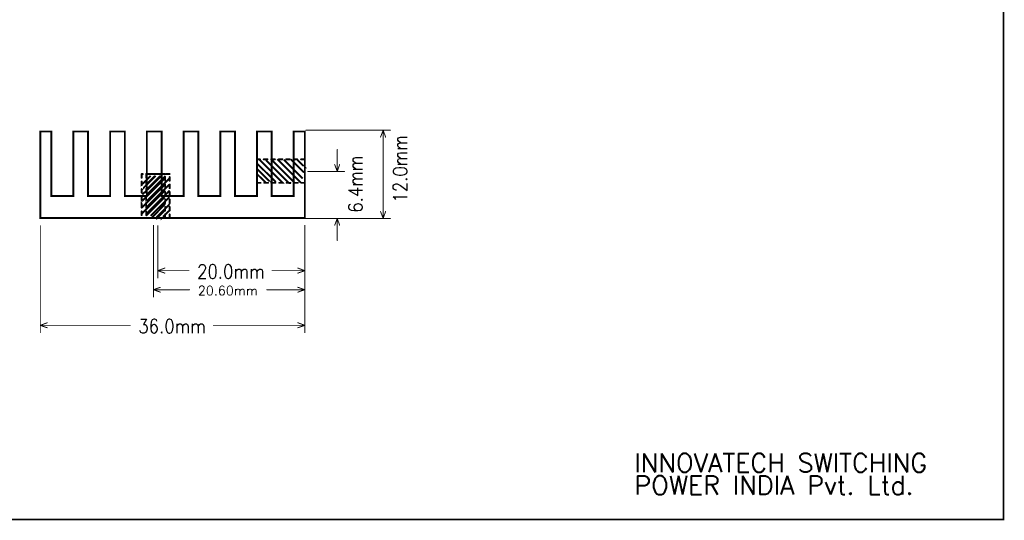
# Model space of a CAD drawing. Extents: x 2.14 to 10.29, y 1.14 to 8.17.
# Tile 2 of 14: x 5.01 to 10.29, y 1.14 to 3.82. Entities that reach past the tile are written whole.
import ezdxf

# ---------------------------------------------------------------- set-up
doc = ezdxf.new("R2010")
doc.units = 0
doc.header["$LTSCALE"] = 25
doc.layers.get('0').update_dxf_attribs({"linetype": 'CONTINUOUS'})
doc.styles.get("Standard").update_dxf_attribs({"font": 'simplex'})

# ---------------------------------------------------------------- blocks, each defined once
blk = doc.blocks.new('DISC')
at = {"color": 0, "const_width": 0.5}
blk.add_lwpolyline([(0, 0.25, 1), (0, -0.25, 1)], format="xyb", close=True, dxfattribs=at)

msp = doc.modelspace()

# ---------------------------------------------------------------- linework, layer by layer
at = {"color": 1, "const_width": 0.008}
msp.add_lwpolyline([(2.146, 1.142), (10.281, 1.142), (10.281, 8.165), (2.146, 8.165), (2.146, 1.142)], dxfattribs=at)
at = {"color": 3}
for points, const_width in [([(5.12, 2.758), (5.12, 3.222), (5.179, 3.222), (5.179, 2.876), (5.297, 2.876), (5.297, 3.222), (5.376, 3.222), (5.376, 2.876), (5.494, 2.876), (5.494, 3.222), (5.573, 3.222), (5.573, 2.876), (5.691, 2.876), (5.691, 3.222), (5.77, 3.222), (5.77, 2.876), (5.888, 2.876), (5.888, 3.222), (5.967, 3.222), (5.967, 2.876), (6.085, 2.876), (6.085, 3.222), (6.163, 3.222), (6.163, 2.876), (6.281, 2.876), (6.281, 3.222), (6.36, 3.222), (6.36, 2.876), (6.478, 2.876), (6.478, 3.222), (6.537, 3.222), (6.537, 2.758), (5.12, 2.758)], 0.01), ([(6.543, 3.229), (6.996, 3.229)], 0.005), ([(6.957, 3.229), (6.943, 3.192)], 0.005), ([(6.957, 3.229), (6.957, 2.756)], 0.005), ([(6.957, 3.229), (6.97, 3.192)], 0.005), ([(6.711, 3.008), (6.711, 3.126)], 0.005), ([(6.297, 3.073), (6.28, 3.073)], 0.01), ([(6.28, 3.073), (6.28, 3.053)], 0.01), ([(6.295, 3.071), (6.419, 2.947), (6.417, 2.947)], 0.01), ([(6.337, 3.073), (6.317, 3.073)], 0.01), ([(6.329, 3.069), (6.453, 2.945), (6.451, 2.945)], 0.01), ([(6.377, 3.073), (6.357, 3.073)], 0.01), ([(6.358, 3.071), (6.482, 2.947)], 0.01), ([(6.39, 3.073), (6.516, 2.947)], 0.01), ([(6.417, 3.073), (6.397, 3.073)], 0.01), ([(6.425, 3.071), (6.526, 2.97)], 0.01), ([(6.457, 3.073), (6.437, 3.073)], 0.01), ([(6.463, 3.073), (6.533, 3.002)], 0.01), ([(6.497, 3.073), (6.477, 3.073)], 0.01), ([(6.498, 3.069), (6.537, 3.03), (6.535, 3.03)], 0.01), ([(6.537, 3.073), (6.517, 3.073)], 0.01), ([(6.537, 3.067), (6.537, 3.073)], 0.01), ([(6.28, 3.033), (6.28, 3.013)], 0.01), ([(6.281, 3.051), (6.382, 2.951)], 0.01), ([(6.281, 3.022), (6.354, 2.949), (6.352, 2.949)], 0.01), ([(6.537, 3.027), (6.537, 3.047)], 0.01), ([(6.537, 2.987), (6.537, 3.007)], 0.01), ([(6.553, 3.008), (6.75, 3.008)], 0.005), ([(6.711, 3.008), (6.697, 3.045)], 0.005), ([(6.711, 3.008), (6.724, 3.045)], 0.005), ([(5.669, 2.994), (5.663, 2.994)], 0.01), ([(5.663, 2.994), (5.663, 2.974)], 0.01), ([(5.711, 2.984), (5.663, 2.937), (5.663, 2.939)], 0.01), ([(5.787, 2.97), (5.663, 2.846), (5.663, 2.848)], 0.01), ([(5.663, 2.954), (5.663, 2.934)], 0.01), ([(5.738, 2.984), (5.665, 2.911), (5.665, 2.913)], 0.01), ([(5.768, 2.984), (5.667, 2.884)], 0.01), ([(5.693, 2.994), (5.687, 2.994)], 0.01), ([(5.687, 2.994), (5.687, 2.974)], 0.01), ([(5.734, 2.984), (5.687, 2.937), (5.687, 2.939)], 0.01), ([(5.811, 2.97), (5.687, 2.846), (5.687, 2.848)], 0.01), ([(5.687, 2.954), (5.687, 2.934)], 0.01), ([(5.709, 2.994), (5.689, 2.994)], 0.01), ([(5.762, 2.984), (5.689, 2.911), (5.689, 2.913)], 0.01), ([(5.791, 2.984), (5.691, 2.884)], 0.01), ([(5.733, 2.994), (5.713, 2.994)], 0.01), ([(5.749, 2.994), (5.729, 2.994)], 0.01), ([(5.773, 2.994), (5.753, 2.994)], 0.01), ([(5.789, 2.994), (5.769, 2.994)], 0.01), ([(5.789, 2.958), (5.789, 2.978)], 0.01), ([(5.813, 2.994), (5.793, 2.994)], 0.01), ([(5.813, 2.958), (5.813, 2.978)], 0.01), ([(6.28, 2.993), (6.28, 2.973)], 0.01), ([(6.28, 2.953), (6.28, 2.947)], 0.01), ([(6.281, 2.994), (6.329, 2.947), (6.327, 2.947)], 0.01), ([(6.537, 2.947), (6.537, 2.967)], 0.01), ([(5.787, 2.937), (5.663, 2.813)], 0.01), ([(5.663, 2.914), (5.663, 2.894)], 0.01), ([(5.789, 2.906), (5.663, 2.78)], 0.01), ([(5.811, 2.937), (5.687, 2.813)], 0.01), ([(5.687, 2.914), (5.687, 2.894)], 0.01), ([(5.813, 2.906), (5.687, 2.78)], 0.01), ([(5.789, 2.918), (5.789, 2.938)], 0.01), ([(5.789, 2.878), (5.789, 2.898)], 0.01), ([(5.813, 2.918), (5.813, 2.938)], 0.01), ([(5.813, 2.878), (5.813, 2.898)], 0.01), ([(6.28, 2.947), (6.3, 2.947)], 0.01), ([(6.32, 2.947), (6.34, 2.947)], 0.01), ([(6.36, 2.947), (6.38, 2.947)], 0.01), ([(6.4, 2.947), (6.42, 2.947)], 0.01), ([(6.44, 2.947), (6.46, 2.947)], 0.01), ([(6.48, 2.947), (6.5, 2.947)], 0.01), ([(6.52, 2.947), (6.537, 2.947)], 0.01), ([(5.663, 2.874), (5.663, 2.854)], 0.01), ([(5.687, 2.874), (5.687, 2.854)], 0.01), ([(5.787, 2.87), (5.687, 2.77)], 0.01), ([(5.811, 2.87), (5.711, 2.77)], 0.01), ([(5.789, 2.838), (5.789, 2.858)], 0.01), ([(5.813, 2.838), (5.813, 2.858)], 0.01), ([(5.663, 2.834), (5.663, 2.814)], 0.01), ([(5.663, 2.794), (5.663, 2.774)], 0.01), ([(5.687, 2.834), (5.687, 2.814)], 0.01), ([(5.687, 2.794), (5.687, 2.774)], 0.01), ([(5.789, 2.833), (5.719, 2.762)], 0.01), ([(5.813, 2.833), (5.742, 2.762)], 0.01), ([(5.785, 2.797), (5.746, 2.758), (5.746, 2.76)], 0.01), ([(5.809, 2.797), (5.77, 2.758), (5.77, 2.76)], 0.01), ([(5.789, 2.798), (5.789, 2.818)], 0.01), ([(5.813, 2.798), (5.813, 2.818)], 0.01), ([(5.663, 2.758), (5.683, 2.758)], 0.01), ([(5.687, 2.758), (5.707, 2.758)], 0.01), ([(5.703, 2.758), (5.723, 2.758)], 0.01), ([(5.727, 2.758), (5.747, 2.758)], 0.01), ([(5.743, 2.758), (5.763, 2.758)], 0.01), ([(5.767, 2.758), (5.787, 2.758)], 0.01), ([(5.783, 2.758), (5.789, 2.758)], 0.01), ([(5.789, 2.758), (5.789, 2.778)], 0.01), ([(5.807, 2.758), (5.813, 2.758)], 0.01), ([(5.813, 2.758), (5.813, 2.778)], 0.01), ([(6.543, 2.756), (6.996, 2.756)], 0.005), ([(6.553, 2.756), (6.75, 2.756)], 0.005), ([(6.711, 2.756), (6.697, 2.719)], 0.005), ([(6.711, 2.756), (6.711, 2.638)], 0.005), ([(6.711, 2.756), (6.724, 2.719)], 0.005), ([(6.957, 2.756), (6.943, 2.793)], 0.005), ([(6.957, 2.756), (6.97, 2.793)], 0.005), ([(5.12, 2.717), (5.12, 2.144)], 0.005), ([(5.726, 2.719), (5.726, 2.335)], 0.005), ([(5.75, 2.717), (5.75, 2.437)], 0.005), ([(6.537, 2.719), (6.537, 2.335)], 0.005), ([(6.537, 2.717), (6.537, 2.144)], 0.005), ([(6.537, 2.717), (6.537, 2.437)], 0.005), ([(5.75, 2.476), (5.787, 2.49)], 0.005), ([(6.537, 2.476), (6.5, 2.49)], 0.005), ([(5.75, 2.476), (5.916, 2.476)], 0.005), ([(5.75, 2.476), (5.787, 2.463)], 0.005), ([(6.362, 2.476), (6.537, 2.476)], 0.005), ([(6.537, 2.476), (6.5, 2.463)], 0.005), ([(5.726, 2.374), (5.763, 2.387)], 0.005), ([(5.726, 2.374), (5.92, 2.374)], 0.005), ([(5.726, 2.374), (5.763, 2.361)], 0.005), ([(6.334, 2.374), (6.537, 2.374)], 0.005), ([(6.537, 2.374), (6.5, 2.387)], 0.005), ([(6.537, 2.374), (6.5, 2.361)], 0.005), ([(5.12, 2.183), (5.157, 2.197)], 0.005), ([(5.12, 2.183), (5.601, 2.183)], 0.005), ([(5.12, 2.183), (5.157, 2.17)], 0.005), ([(6.047, 2.183), (6.537, 2.183)], 0.005), ([(6.537, 2.183), (6.5, 2.197)], 0.005), ([(6.537, 2.183), (6.5, 2.17)], 0.005)]:
    msp.add_lwpolyline(points, dxfattribs=dict(at, const_width=const_width))

# ---------------------------------------------------------------- block references
for p, xscale, yscale in [((6.543, 3.229), 0.005, 0.005), ((6.957, 3.229), 0.005, 0.005), ((6.957, 3.229), 0.005, 0.005), ((6.957, 3.229), 0.005, 0.005), ((6.996, 3.229), 0.005, 0.005), ((6.943, 3.192), 0.005, 0.005), ((6.97, 3.192), 0.005, 0.005), ((6.711, 3.126), 0.005, 0.005), ((6.28, 3.073), 0.01, 0.01), ((6.28, 3.073), 0.01, 0.01), ((6.297, 3.073), 0.01, 0.01), ((6.317, 3.073), 0.01, 0.01), ((6.337, 3.073), 0.01, 0.01), ((6.357, 3.073), 0.01, 0.01), ((6.377, 3.073), 0.01, 0.01), ((6.397, 3.073), 0.01, 0.01), ((6.417, 3.073), 0.01, 0.01), ((6.437, 3.073), 0.01, 0.01), ((6.457, 3.073), 0.01, 0.01), ((6.477, 3.073), 0.01, 0.01), ((6.497, 3.073), 0.01, 0.01), ((6.517, 3.073), 0.01, 0.01), ((6.537, 3.073), 0.01, 0.01), ((6.537, 3.073), 0.01, 0.01), ((6.537, 3.067), 0.01, 0.01), ((6.28, 3.053), 0.01, 0.01), ((6.28, 3.033), 0.01, 0.01), ((6.28, 3.013), 0.01, 0.01), ((6.537, 3.047), 0.01, 0.01), ((6.537, 3.027), 0.01, 0.01), ((6.537, 3.007), 0.01, 0.01), ((6.553, 3.008), 0.005, 0.005), ((6.697, 3.045), 0.005, 0.005), ((6.711, 3.008), 0.005, 0.005), ((6.711, 3.008), 0.005, 0.005), ((6.711, 3.008), 0.005, 0.005), ((6.724, 3.045), 0.005, 0.005), ((6.75, 3.008), 0.005, 0.005), ((5.663, 2.994), 0.01, 0.01), ((5.663, 2.994), 0.01, 0.01), ((5.663, 2.974), 0.01, 0.01), ((5.663, 2.954), 0.01, 0.01), ((5.669, 2.994), 0.01, 0.01), ((5.687, 2.994), 0.01, 0.01), ((5.687, 2.994), 0.01, 0.01), ((5.687, 2.974), 0.01, 0.01), ((5.687, 2.954), 0.01, 0.01), ((5.689, 2.994), 0.01, 0.01), ((5.693, 2.994), 0.01, 0.01), ((5.709, 2.994), 0.01, 0.01), ((5.713, 2.994), 0.01, 0.01), ((5.729, 2.994), 0.01, 0.01), ((5.733, 2.994), 0.01, 0.01), ((5.749, 2.994), 0.01, 0.01), ((5.753, 2.994), 0.01, 0.01), ((5.769, 2.994), 0.01, 0.01), ((5.773, 2.994), 0.01, 0.01), ((5.789, 2.994), 0.01, 0.01), ((5.789, 2.978), 0.01, 0.01), ((5.789, 2.958), 0.01, 0.01), ((5.793, 2.994), 0.01, 0.01), ((5.813, 2.994), 0.01, 0.01), ((5.813, 2.978), 0.01, 0.01), ((5.813, 2.958), 0.01, 0.01), ((6.28, 2.993), 0.01, 0.01), ((6.28, 2.973), 0.01, 0.01), ((6.28, 2.953), 0.01, 0.01), ((6.537, 2.987), 0.01, 0.01), ((6.537, 2.967), 0.01, 0.01), ((5.663, 2.934), 0.01, 0.01), ((5.663, 2.914), 0.01, 0.01), ((5.687, 2.934), 0.01, 0.01), ((5.687, 2.914), 0.01, 0.01), ((5.789, 2.938), 0.01, 0.01), ((5.789, 2.918), 0.01, 0.01), ((5.789, 2.898), 0.01, 0.01), ((5.813, 2.938), 0.01, 0.01), ((5.813, 2.918), 0.01, 0.01), ((5.813, 2.898), 0.01, 0.01), ((6.28, 2.947), 0.01, 0.01), ((6.28, 2.947), 0.01, 0.01), ((6.3, 2.947), 0.01, 0.01), ((6.32, 2.947), 0.01, 0.01), ((6.34, 2.947), 0.01, 0.01), ((6.36, 2.947), 0.01, 0.01), ((6.38, 2.947), 0.01, 0.01), ((6.4, 2.947), 0.01, 0.01), ((6.42, 2.947), 0.01, 0.01), ((6.44, 2.947), 0.01, 0.01), ((6.46, 2.947), 0.01, 0.01), ((6.48, 2.947), 0.01, 0.01), ((6.5, 2.947), 0.01, 0.01), ((6.52, 2.947), 0.01, 0.01), ((6.537, 2.947), 0.01, 0.01), ((6.537, 2.947), 0.01, 0.01), ((5.663, 2.894), 0.01, 0.01), ((5.663, 2.874), 0.01, 0.01), ((5.663, 2.854), 0.01, 0.01), ((5.687, 2.894), 0.01, 0.01), ((5.687, 2.874), 0.01, 0.01), ((5.687, 2.854), 0.01, 0.01), ((5.789, 2.878), 0.01, 0.01), ((5.789, 2.858), 0.01, 0.01), ((5.813, 2.878), 0.01, 0.01), ((5.813, 2.858), 0.01, 0.01), ((5.663, 2.834), 0.01, 0.01), ((5.663, 2.814), 0.01, 0.01), ((5.663, 2.794), 0.01, 0.01), ((5.687, 2.834), 0.01, 0.01), ((5.687, 2.814), 0.01, 0.01), ((5.687, 2.794), 0.01, 0.01), ((5.789, 2.838), 0.01, 0.01), ((5.789, 2.818), 0.01, 0.01), ((5.789, 2.798), 0.01, 0.01), ((5.813, 2.838), 0.01, 0.01), ((5.813, 2.818), 0.01, 0.01), ((5.813, 2.798), 0.01, 0.01), ((5.663, 2.774), 0.01, 0.01), ((5.663, 2.758), 0.01, 0.01), ((5.683, 2.758), 0.01, 0.01), ((5.687, 2.774), 0.01, 0.01), ((5.687, 2.758), 0.01, 0.01), ((5.703, 2.758), 0.01, 0.01), ((5.707, 2.758), 0.01, 0.01), ((5.723, 2.758), 0.01, 0.01), ((5.727, 2.758), 0.01, 0.01), ((5.743, 2.758), 0.01, 0.01), ((5.747, 2.758), 0.01, 0.01), ((5.763, 2.758), 0.01, 0.01), ((5.767, 2.758), 0.01, 0.01), ((5.783, 2.758), 0.01, 0.01), ((5.787, 2.758), 0.01, 0.01), ((5.789, 2.778), 0.01, 0.01), ((5.789, 2.758), 0.01, 0.01), ((5.789, 2.758), 0.01, 0.01), ((5.807, 2.758), 0.01, 0.01), ((5.813, 2.778), 0.01, 0.01), ((5.813, 2.758), 0.01, 0.01), ((5.813, 2.758), 0.01, 0.01), ((6.543, 2.756), 0.005, 0.005), ((6.553, 2.756), 0.005, 0.005), ((6.711, 2.756), 0.005, 0.005), ((6.711, 2.756), 0.005, 0.005), ((6.711, 2.756), 0.005, 0.005), ((6.75, 2.756), 0.005, 0.005), ((6.943, 2.793), 0.005, 0.005), ((6.957, 2.756), 0.005, 0.005), ((6.957, 2.756), 0.005, 0.005), ((6.957, 2.756), 0.005, 0.005), ((6.97, 2.793), 0.005, 0.005), ((6.996, 2.756), 0.005, 0.005), ((5.12, 2.717), 0.005, 0.005), ((5.726, 2.719), 0.005, 0.005), ((5.75, 2.717), 0.005, 0.005), ((6.537, 2.719), 0.005, 0.005), ((6.537, 2.717), 0.005, 0.005), ((6.537, 2.717), 0.005, 0.005), ((6.697, 2.719), 0.005, 0.005), ((6.724, 2.719), 0.005, 0.005), ((6.711, 2.638), 0.005, 0.005), ((5.787, 2.49), 0.005, 0.005), ((6.5, 2.49), 0.005, 0.005), ((5.75, 2.476), 0.005, 0.005), ((5.75, 2.476), 0.005, 0.005), ((5.75, 2.476), 0.005, 0.005), ((5.75, 2.437), 0.005, 0.005), ((5.787, 2.463), 0.005, 0.005), ((5.916, 2.476), 0.005, 0.005), ((6.362, 2.476), 0.005, 0.005), ((6.5, 2.463), 0.005, 0.005), ((6.537, 2.476), 0.005, 0.005), ((6.537, 2.476), 0.005, 0.005), ((6.537, 2.476), 0.005, 0.005), ((6.537, 2.437), 0.005, 0.005), ((5.726, 2.374), 0.005, 0.005), ((5.726, 2.374), 0.005, 0.005), ((5.726, 2.374), 0.005, 0.005), ((5.763, 2.387), 0.005, 0.005), ((5.92, 2.374), 0.005, 0.005), ((6.334, 2.374), 0.005, 0.005), ((6.5, 2.387), 0.005, 0.005), ((6.537, 2.374), 0.005, 0.005), ((6.537, 2.374), 0.005, 0.005), ((6.537, 2.374), 0.005, 0.005), ((5.726, 2.335), 0.005, 0.005), ((5.763, 2.361), 0.005, 0.005), ((6.5, 2.361), 0.005, 0.005), ((6.537, 2.335), 0.005, 0.005), ((5.12, 2.183), 0.005, 0.005), ((5.12, 2.183), 0.005, 0.005), ((5.12, 2.183), 0.005, 0.005), ((5.157, 2.197), 0.005, 0.005), ((5.157, 2.17), 0.005, 0.005), ((5.601, 2.183), 0.005, 0.005), ((6.047, 2.183), 0.005, 0.005), ((6.5, 2.197), 0.005, 0.005), ((6.5, 2.17), 0.005, 0.005), ((6.537, 2.183), 0.005, 0.005), ((6.537, 2.183), 0.005, 0.005), ((6.537, 2.183), 0.005, 0.005), ((5.12, 2.144), 0.005, 0.005), ((6.537, 2.144), 0.005, 0.005)]:
    msp.add_blockref('DISC', p, dxfattribs=dict(at, xscale=xscale, yscale=yscale))

# ---------------------------------------------------------------- texts
at = {"color": 3, "width": 0.866}
for s, p in [('12.0mm', (7.085, 2.841)), ('6.4mm', (6.846, 2.787))]:
    msp.add_text(s, height=0.075, rotation=90, dxfattribs=at).set_placement(p)
for s, p in [('20.0mm', (5.96, 2.434)), ('36.0mm', (5.645, 2.141))]:
    msp.add_text(s, height=0.075, dxfattribs=at).set_placement(p)
at = {"color": 3}
for s, height, p in [('20.60mm', 0.05, (5.964, 2.344)), ('INNOVATECH SWITCHING ', 0.1, (8.303, 1.396)), ('POWER INDIA Pvt. Ltd.', 0.1, (8.303, 1.276))]:
    msp.add_text(s, height=height, dxfattribs=at).set_placement(p)

doc.saveas('drawing.dxf')
